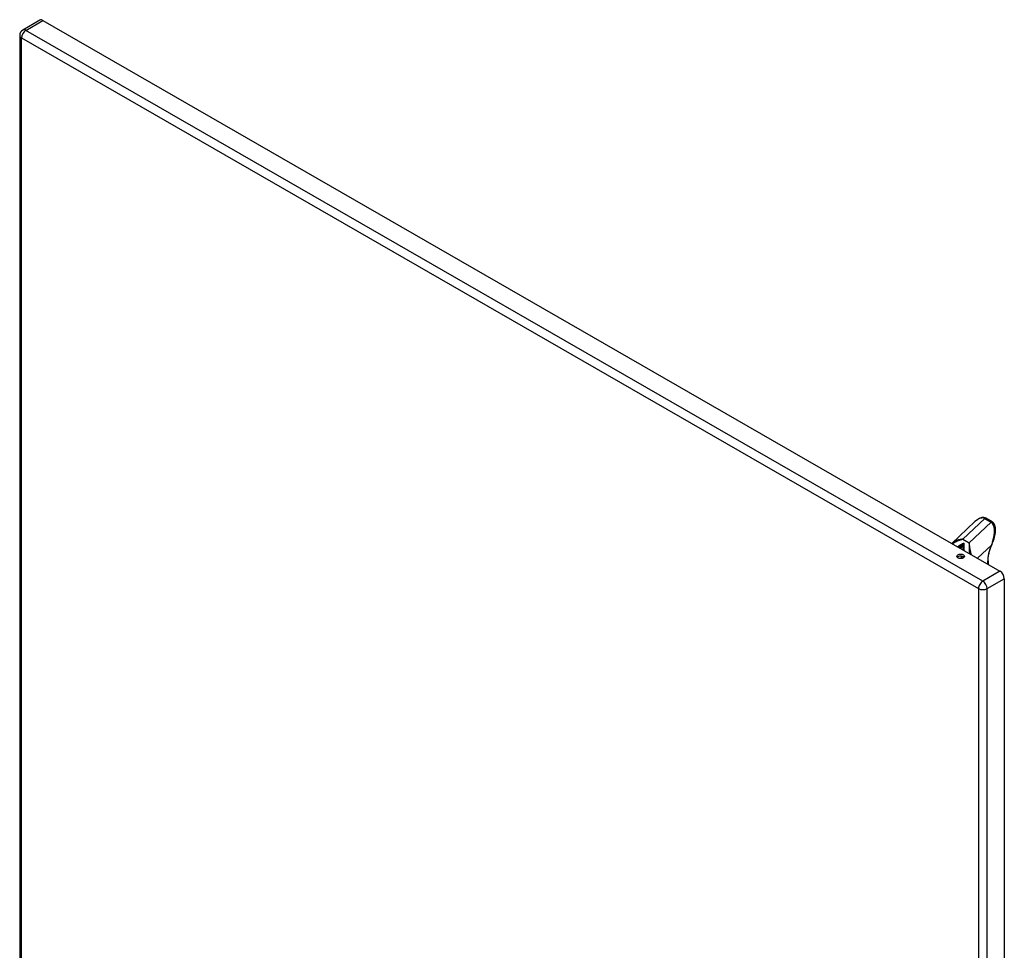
# Model space of a CAD drawing. Header units: inches. Extents: x 147.4 to 174.1, y 44 to 93.
# Tile 6 of 6: x 147.4 to 173.3, y 68.5 to 93. Entities that reach past the tile are written whole.
import ezdxf

# ---------------------------------------------------------------- set-up
doc = ezdxf.new("R2010")
doc.units = ezdxf.units.IN
doc.header["$MEASUREMENT"] = 0
doc.layers.add('Visible Edges(ANSI)', color=7, linetype='Continuous', lineweight=25)
doc.layers.add('Visible Tangent Edges(ANSI)', color=7, linetype='Continuous', lineweight=25)

msp = doc.modelspace()

# ---------------------------------------------------------------- linework, layer by layer
at = {"layer": 'Visible Edges(ANSI)'}
for p, q in [((147.967, 93), (147.515, 92.74)), ((148.047, 92.992), (173.218, 78.498)), ((147.435, 92.601), (147.435, 58.688)), ((172.56, 79.805), (171.948, 79.229)), ((173.012, 79.796), (172.845, 79.892)), ((172.904, 78.771), (172.904, 78.678)), ((173.331, 78.301), (173.331, 44.388))]:
    msp.add_line(p, q, dxfattribs=at)
at = {"layer": 'Visible Edges(ANSI)', "flags": 128}
for points in [[(172.845, 79.892), (172.829, 79.9), (172.812, 79.905), (172.795, 79.909), (172.778, 79.911), (172.76, 79.911), (172.742, 79.908), (172.723, 79.905), (172.705, 79.899), (172.687, 79.892), (172.669, 79.884), (172.651, 79.874), (172.632, 79.862), (172.614, 79.85), (172.596, 79.836), (172.578, 79.821), (172.56, 79.805)], [(173.033, 79.266), (173.049, 79.308), (173.063, 79.35), (173.075, 79.391), (173.085, 79.432), (173.093, 79.473), (173.099, 79.512), (173.102, 79.549), (173.103, 79.585), (173.103, 79.603), (173.102, 79.62), (173.1, 79.636), (173.098, 79.653), (173.095, 79.668), (173.091, 79.683), (173.086, 79.697), (173.081, 79.711), (173.075, 79.725), (173.069, 79.737), (173.061, 79.749), (173.053, 79.76), (173.044, 79.771), (173.034, 79.78), (173.023, 79.788), (173.012, 79.796)], [(173, 79.187), (173.008, 79.207), (173.016, 79.227), (173.033, 79.266)], [(172.904, 78.771), (172.905, 78.795), (172.906, 78.819), (172.908, 78.844), (172.91, 78.869), (172.914, 78.894), (172.918, 78.92), (172.923, 78.946), (172.929, 78.973), (172.935, 78.999), (172.942, 79.026), (172.95, 79.053), (172.958, 79.08), (172.968, 79.107), (172.978, 79.134), (172.988, 79.16), (173, 79.187)]]:
    msp.add_lwpolyline(points, dxfattribs=at)
at = {"layer": 'Visible Edges(ANSI)'}
msp.add_arc((147.596, 92.601), 0.161, 119.936, 180, dxfattribs=at)
for centre, major_axis, ratio, start_param, end_param in [((148.047, 92.861), (-0.08, 0.14), 0.578093, 5.499721, 6.283185), ((172.182, 78.835), (-0.101, 0), 0.575862, 3.637196, 5.787582), ((173.218, 78.366), (0.08, -0.14), 0.578093, 0.787332, 2.358128)]:
    msp.add_ellipse(centre, major_axis=major_axis, ratio=ratio, start_param=start_param, end_param=end_param, dxfattribs=at)
msp.add_ellipse((172.182, 78.89), major_axis=(0.102, 0), ratio=0.575862, dxfattribs=at)
at = {"layer": 'Visible Tangent Edges(ANSI)'}
for p, q in [((147.596, 92.732), (148.047, 92.992)), ((172.766, 78.238), (147.596, 92.732)), ((147.482, 92.535), (172.652, 78.041)), ((147.482, 58.622), (147.482, 92.535)), ((172.241, 79.343), (172.817, 79.884)), ((172.984, 79.788), (172.408, 79.246)), ((172.817, 79.884), (172.984, 79.788)), ((172.241, 79.343), (172.408, 79.246)), ((172.167, 79.103), (172.26, 79.231)), ((172.272, 79.224), (172.178, 79.097)), ((172.272, 79.224), (172.26, 79.231)), ((172.991, 79.187), (172.623, 78.84)), ((172.191, 78.832), (172.191, 78.834)), ((172.206, 78.874), (172.211, 78.881)), ((172.211, 78.881), (172.211, 78.834)), ((172.893, 78.755), (172.893, 78.685)), ((173.218, 78.498), (172.766, 78.238)), ((172.88, 78.041), (173.331, 78.301)), ((172.652, 78.041), (172.652, 44.128)), ((172.88, 44.128), (172.88, 78.041))]:
    msp.add_line(p, q, dxfattribs=at)
at = {"layer": 'Visible Tangent Edges(ANSI)', "flags": 128}
for points in [[(172.241, 79.343), (172.227, 79.341), (172.213, 79.339), (172.199, 79.336), (172.185, 79.334), (172.171, 79.331), (172.157, 79.328), (172.144, 79.325), (172.13, 79.321), (172.117, 79.318), (172.104, 79.314), (172.091, 79.309), (172.078, 79.305), (172.066, 79.3), (172.054, 79.295), (172.042, 79.29), (172.03, 79.284), (172.018, 79.278), (172.007, 79.272), (171.996, 79.265), (171.986, 79.259), (171.976, 79.252), (171.966, 79.244), (171.957, 79.237), (171.948, 79.229)], [(171.969, 79.217), (171.978, 79.224), (171.987, 79.232), (171.997, 79.239), (172.007, 79.246), (172.017, 79.253), (172.027, 79.259), (172.037, 79.266), (172.048, 79.272), (172.059, 79.278), (172.07, 79.284), (172.082, 79.289), (172.093, 79.294), (172.105, 79.3), (172.117, 79.305), (172.129, 79.309), (172.141, 79.314), (172.153, 79.318), (172.165, 79.322), (172.178, 79.326), (172.19, 79.33), (172.203, 79.333), (172.216, 79.337), (172.228, 79.34), (172.241, 79.343)], [(172.408, 79.246), (172.408, 79.236), (172.407, 79.226), (172.407, 79.216), (172.407, 79.205), (172.406, 79.194), (172.406, 79.183), (172.406, 79.172), (172.406, 79.161), (172.406, 79.149), (172.406, 79.138), (172.406, 79.126), (172.407, 79.114), (172.407, 79.102), (172.407, 79.089), (172.408, 79.077), (172.408, 79.064), (172.409, 79.052), (172.41, 79.039), (172.411, 79.026), (172.411, 79.013), (172.412, 79), (172.414, 78.986), (172.415, 78.973), (172.416, 78.959)], [(172.462, 78.933), (172.459, 78.948), (172.456, 78.962), (172.453, 78.977), (172.45, 78.992), (172.447, 79.006), (172.444, 79.02), (172.442, 79.034), (172.439, 79.048), (172.437, 79.062), (172.434, 79.076), (172.432, 79.089), (172.429, 79.103), (172.427, 79.116), (172.425, 79.129), (172.423, 79.141), (172.421, 79.154), (172.419, 79.166), (172.417, 79.178), (172.416, 79.19), (172.414, 79.202), (172.412, 79.213), (172.411, 79.225), (172.41, 79.236), (172.408, 79.246)], [(173.022, 79.27), (173.021, 79.267), (173.019, 79.263), (173.018, 79.26), (173.017, 79.256), (173.016, 79.253), (173.014, 79.249), (173.013, 79.246), (173.012, 79.242), (173.011, 79.239), (173.009, 79.235), (173.008, 79.232), (173.007, 79.228), (173.006, 79.225), (173.004, 79.221), (173.003, 79.218), (173.002, 79.214), (173, 79.211), (172.999, 79.208), (172.998, 79.204), (172.997, 79.201), (172.995, 79.197), (172.994, 79.194), (172.993, 79.19), (172.991, 79.187)], [(172.26, 79.231), (172.253, 79.228), (172.246, 79.225), (172.238, 79.221), (172.231, 79.218), (172.224, 79.215), (172.217, 79.211), (172.21, 79.208), (172.203, 79.204), (172.196, 79.201), (172.189, 79.197), (172.182, 79.193), (172.176, 79.19), (172.169, 79.186), (172.163, 79.182), (172.156, 79.178), (172.15, 79.174), (172.144, 79.17), (172.138, 79.166), (172.132, 79.161), (172.126, 79.157), (172.12, 79.153), (172.115, 79.148), (172.11, 79.144), (172.104, 79.139)], [(172.131, 79.123), (172.136, 79.128), (172.141, 79.133), (172.146, 79.138), (172.151, 79.143), (172.156, 79.147), (172.161, 79.152), (172.166, 79.157), (172.171, 79.161), (172.176, 79.166), (172.182, 79.17), (172.187, 79.175), (172.192, 79.179), (172.198, 79.184), (172.203, 79.188), (172.209, 79.193), (172.214, 79.197), (172.22, 79.201), (172.226, 79.206), (172.231, 79.21), (172.237, 79.214), (172.243, 79.218), (172.249, 79.223), (172.255, 79.227), (172.26, 79.231)], [(172.272, 79.224), (172.27, 79.218), (172.268, 79.212), (172.266, 79.205), (172.265, 79.198), (172.263, 79.192), (172.261, 79.185), (172.26, 79.179), (172.258, 79.172), (172.257, 79.165), (172.255, 79.159), (172.254, 79.152), (172.252, 79.145), (172.251, 79.138), (172.249, 79.132), (172.248, 79.125), (172.246, 79.118), (172.245, 79.111), (172.244, 79.104), (172.242, 79.097), (172.241, 79.091), (172.24, 79.084), (172.239, 79.077), (172.237, 79.07), (172.236, 79.063)], [(172.281, 79.037), (172.28, 79.045), (172.279, 79.053), (172.279, 79.061), (172.278, 79.07), (172.277, 79.078), (172.277, 79.086), (172.276, 79.094), (172.276, 79.102), (172.275, 79.11), (172.275, 79.118), (172.274, 79.125), (172.274, 79.133), (172.273, 79.141), (172.273, 79.149), (172.273, 79.157), (172.272, 79.164), (172.272, 79.172), (172.272, 79.18), (172.272, 79.187), (172.272, 79.195), (172.271, 79.202), (172.271, 79.21), (172.272, 79.217), (172.272, 79.224)], [(172.212, 78.891), (172.212, 78.891), (172.212, 78.89), (172.212, 78.89), (172.212, 78.89), (172.212, 78.89), (172.212, 78.89), (172.212, 78.889), (172.212, 78.889), (172.212, 78.889), (172.212, 78.889), (172.212, 78.889), (172.212, 78.888), (172.212, 78.888), (172.212, 78.888), (172.212, 78.888), (172.212, 78.888), (172.212, 78.887), (172.212, 78.887), (172.212, 78.887), (172.212, 78.887), (172.212, 78.887), (172.212, 78.886), (172.212, 78.886), (172.212, 78.886)]]:
    msp.add_lwpolyline(points, dxfattribs=at)
at = {"layer": 'Visible Tangent Edges(ANSI)'}
for centre, major_axis, ratio, start_param, end_param in [((147.596, 92.601), (-0.08, -0.14), 0.578093, 3.925057, 5.495853), ((147.596, 92.601), (-0.08, 0.14), 0.578093, 5.499721, 6.283185), ((147.596, 92.601), (-0.161, 0), 0.575862, 0, 0.785398), ((172.596, 79.406), (0.208, 0.484), 0.485414, 6.225998, 7.122343), ((172.825, 79.858), (0.0196, 0.0341), 0.578093, 0, 1.088897), ((172.992, 79.762), (0.0196, 0.0341), 0.578093, 0, 1.088897), ((172.763, 79.31), (0.208, 0.484), 0.485414, 4.83673, 6.225998), ((172.996, 79.281), (0.0364, -0.0149), 0.01712, 5.508865, 6.283185), ((173.477, 79.091), (-0.413, -0.716), 0.578093, 4.907057, 5.495853), ((172.963, 79.203), (0.0361, -0.0157), 0.157842, 5.657773, 6.283185), ((172.128, 78.919), (0.0889, -0.0651), 0.152349, 0.624783, 0.969828), ((172.113, 78.879), (0.11, 0), 0.575862, 5.46054, 5.497787), ((172.225, 78.853), (0.0236, 0.0409), 0.578093, 1.382985, 2.354261), ((172.253, 78.857), (-0.0591, 0), 0.575862, 5.160391, 5.497787), ((172.133, 78.926), (-0.002, 0.148), 0.548993, 4.398868, 4.436165), ((172.252, 78.863), (0.059, 0.0015), 0.557788, 2.164688, 2.320279), ((172.865, 78.771), (0.0394, 0), 0.575862, 5.497787, 6.283185), ((172.766, 78.106), (0.08, 0.14), 0.578093, 0.783464, 2.354261), ((172.766, 78.106), (-0.08, 0.14), 0.578093, 3.928925, 5.499721), ((172.766, 78.106), (-0.161, 0), 0.575862, 0.785398, 2.356194)]:
    msp.add_ellipse(centre, major_axis=major_axis, ratio=ratio, start_param=start_param, end_param=end_param, dxfattribs=at)

doc.saveas('drawing.dxf')
